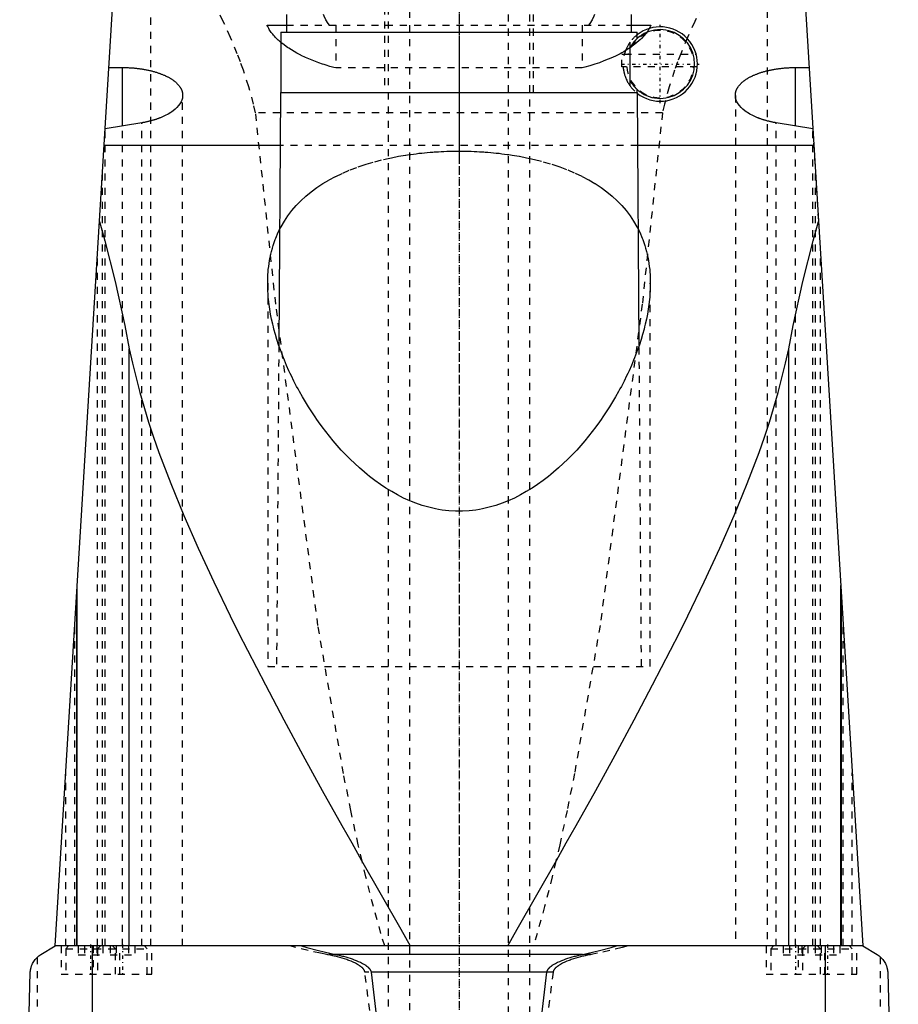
# Model space of a CAD drawing. Extents: x -90 to 90, y -319 to 984.
# Tile 8 of 11: x -62 to 62, y 129 to 268. Entities that reach past the tile are written whole.
import ezdxf

# ---------------------------------------------------------------- set-up
doc = ezdxf.new("R2010")
doc.units = 0
doc.linetypes.add('CENTER', pattern=[1.5, 0.45, -0.5, 0.05, -0.5])
doc.linetypes.add('DASHED', pattern=[2, 1, -1])
for name, color, linetype in [('AM_0', 7, 'CONTINUOUS'), ('AM_3', 7, 'DASHED'), ('AM_7', 7, 'CENTER')]:
    doc.layers.add(name, color=color, linetype=linetype)

msp = doc.modelspace()

# ---------------------------------------------------------------- linework, layer by layer
at = {"layer": 'AM_0', "color": 7, "linetype": 'CONTINUOUS'}
for p, q in [((-57, 137.05), (-47, 300)), ((47, 300), (57, 137.05)), ((-24.35, 268.5), (-24.35, 266)), ((24.35, 266), (24.35, 268.5)), ((-27.08, 267), (-24.35, 267)), ((24.35, 267), (27.08, 267)), ((-25.15, 266), (-25.15, 257.5)), ((-25.15, 266), (25.15, 266)), ((25.15, 265.1), (25.15, 266)), ((24.16, 259.15), (24.16, 263.85)), ((-49.39, 261.01), (-47.5, 261.01)), ((-47.5, 252.75), (-47.5, 261.01)), ((47.5, 252.75), (47.5, 261.01)), ((47.5, 261.01), (49.39, 261.01)), ((-25.18, 257.5), (-25.43, 221.82)), ((-25.18, 257.5), (25.18, 257.5)), ((25, 257.5), (25.01, 257.49)), ((25.15, 257.5), (25.15, 257.9)), ((25.43, 221.82), (25.18, 257.5)), ((-44.74, 253.21), (-49.92, 252.34)), ((49.92, 252.34), (44.74, 253.21)), ((-25.23, 250), (-50.07, 250)), ((50.07, 250), (25.23, 250)), ((-46.53, 137.05), (-46.53, 221.33)), ((46.53, 137.05), (46.53, 221.33)), ((-53.88, 137.05), (-53.88, 187.93)), ((53.88, 137.05), (53.88, 187.93)), ((-54, 185.94), (-54, 137.05)), ((54, 137.05), (54, 185.94)), ((-59, 135.85), (-57, 137.05)), ((57, 137.05), (-57, 137.05)), ((-51.74, 76.5), (-51.74, 137.05)), ((51.74, 76.5), (51.74, 137.05)), ((57, 137.05), (59, 135.85)), ((17.41, 135.85), (-17.41, 135.85)), ((-62, 76.5), (-60.5, 133.35)), ((12.4, 133.35), (-12.4, 133.35)), ((60.5, 133.35), (62, 76.5))]:
    msp.add_line(p, q, dxfattribs=at)
for points in [[(-25.15, 264.55, 0), (-25.23, 264.62, 0), (-25.38, 264.75, 0), (-25.53, 264.89, 0), (-25.6, 264.95, 0), (-25.67, 265.02, 0), (-25.8, 265.15, 0), (-25.93, 265.29, 0), (-26.06, 265.42, 0), (-26.17, 265.56, 0), (-26.29, 265.7, 0), (-26.34, 265.77, 0), (-26.39, 265.83, 0), (-26.5, 265.97, 0), (-26.59, 266.11, 0), (-26.68, 266.25, 0), (-26.77, 266.38, 0), (-26.85, 266.52, 0), (-26.89, 266.59, 0), (-26.92, 266.66, 0), (-26.99, 266.79, 0), (-27.05, 266.93, 0), (-27.08, 267, 0)], [(27.08, 267, 0), (27.05, 266.92, 0), (26.97, 266.76, 0), (26.89, 266.6, 0), (26.84, 266.52, 0)], [(-47.5, 261.01, 0), (-47.44, 261.01, 0), (-47.31, 261.01, 0), (-47.19, 261, 0), (-47.12, 261, 0), (-47.06, 261, 0), (-46.93, 261, 0), (-46.81, 260.99, 0), (-46.68, 260.99, 0), (-46.55, 260.98, 0), (-46.42, 260.98, 0), (-46.36, 260.97, 0), (-46.3, 260.97, 0), (-46.17, 260.96, 0), (-46.04, 260.95, 0), (-45.91, 260.94, 0), (-45.79, 260.93, 0), (-45.66, 260.91, 0), (-45.6, 260.91, 0), (-45.53, 260.9, 0), (-45.41, 260.89, 0), (-45.28, 260.87, 0), (-45.22, 260.86, 0), (-45.15, 260.86, 0), (-45.03, 260.84, 0), (-44.9, 260.82, 0), (-44.84, 260.81, 0), (-44.78, 260.8, 0), (-44.66, 260.78, 0), (-44.53, 260.76, 0), (-44.41, 260.74, 0), (-44.29, 260.72, 0), (-44.17, 260.7, 0), (-44.11, 260.69, 0), (-44.05, 260.67, 0), (-43.93, 260.65, 0), (-43.82, 260.63, 0), (-43.7, 260.6, 0), (-43.59, 260.57, 0), (-43.47, 260.55, 0), (-43.41, 260.53, 0), (-43.36, 260.52, 0), (-43.25, 260.49, 0), (-43.14, 260.46, 0), (-43.03, 260.43, 0), (-42.92, 260.4, 0), (-42.81, 260.37, 0), (-42.76, 260.35, 0), (-42.71, 260.33, 0), (-42.6, 260.3, 0), (-42.5, 260.27, 0), (-42.4, 260.23, 0), (-42.3, 260.2, 0), (-42.2, 260.16, 0), (-42.16, 260.15, 0), (-42.11, 260.13, 0), (-42.01, 260.09, 0), (-41.92, 260.06, 0), (-41.83, 260.02, 0), (-41.74, 259.98, 0), (-41.65, 259.95, 0), (-41.61, 259.93, 0), (-41.57, 259.91, 0), (-41.48, 259.87, 0), (-41.4, 259.83, 0), (-41.36, 259.81, 0), (-41.32, 259.79, 0), (-41.24, 259.75, 0), (-41.15, 259.71, 0), (-41.11, 259.69, 0), (-41.07, 259.67, 0), (-41, 259.63, 0), (-40.92, 259.58, 0), (-40.84, 259.54, 0), (-40.77, 259.5, 0), (-40.69, 259.45, 0), (-40.66, 259.43, 0), (-40.62, 259.41, 0), (-40.55, 259.36, 0), (-40.48, 259.31, 0), (-40.41, 259.27, 0), (-40.35, 259.22, 0), (-40.28, 259.17, 0), (-40.25, 259.15, 0), (-40.22, 259.12, 0), (-40.15, 259.08, 0), (-40.09, 259.03, 0), (-40.03, 258.98, 0), (-39.98, 258.93, 0), (-39.92, 258.88, 0), (-39.89, 258.85, 0), (-39.87, 258.83, 0), (-39.81, 258.77, 0), (-39.76, 258.72, 0), (-39.71, 258.67, 0), (-39.66, 258.62, 0), (-39.62, 258.57, 0), (-39.59, 258.54, 0), (-39.57, 258.51, 0), (-39.53, 258.46, 0), (-39.49, 258.41, 0), (-39.45, 258.35, 0), (-39.41, 258.3, 0), (-39.37, 258.25, 0), (-39.36, 258.22, 0), (-39.34, 258.19, 0), (-39.31, 258.14, 0), (-39.27, 258.08, 0), (-39.26, 258.06, 0), (-39.25, 258.03, 0), (-39.22, 257.98, 0), (-39.19, 257.92, 0), (-39.18, 257.89, 0), (-39.17, 257.87, 0), (-39.14, 257.81, 0), (-39.12, 257.76, 0), (-39.1, 257.7, 0), (-39.09, 257.65, 0), (-39.07, 257.59, 0), (-39.06, 257.56, 0), (-39.06, 257.54, 0), (-39.04, 257.48, 0), (-39.03, 257.43, 0), (-39.02, 257.37, 0), (-39.02, 257.32, 0), (-39.01, 257.27, 0), (-39.01, 257.24, 0), (-39, 257.21, 0), (-39, 257.16, 0), (-39, 257.1, 0), (-39, 257.08, 0)], [(39, 257.08, 0), (39, 257.1, 0), (39, 257.16, 0), (39, 257.21, 0), (39.01, 257.24, 0), (39.01, 257.27, 0), (39.02, 257.32, 0), (39.02, 257.37, 0), (39.03, 257.43, 0), (39.04, 257.48, 0), (39.06, 257.54, 0), (39.06, 257.57, 0), (39.07, 257.59, 0), (39.09, 257.65, 0), (39.1, 257.7, 0), (39.12, 257.76, 0), (39.14, 257.81, 0), (39.17, 257.87, 0), (39.18, 257.89, 0), (39.19, 257.92, 0), (39.22, 257.98, 0), (39.25, 258.03, 0), (39.26, 258.06, 0), (39.28, 258.09, 0), (39.31, 258.14, 0), (39.34, 258.19, 0), (39.36, 258.22, 0), (39.37, 258.25, 0), (39.41, 258.3, 0), (39.45, 258.36, 0), (39.49, 258.41, 0), (39.53, 258.46, 0), (39.57, 258.52, 0), (39.6, 258.54, 0), (39.62, 258.57, 0), (39.67, 258.62, 0), (39.71, 258.67, 0), (39.76, 258.73, 0), (39.82, 258.78, 0), (39.87, 258.83, 0), (39.9, 258.85, 0), (39.92, 258.88, 0), (39.98, 258.93, 0), (40.04, 258.98, 0), (40.1, 259.03, 0), (40.16, 259.08, 0), (40.22, 259.13, 0), (40.25, 259.15, 0), (40.28, 259.17, 0), (40.35, 259.22, 0), (40.42, 259.27, 0), (40.48, 259.32, 0), (40.55, 259.36, 0), (40.63, 259.41, 0), (40.66, 259.43, 0), (40.7, 259.45, 0), (40.77, 259.5, 0), (40.85, 259.54, 0), (40.92, 259.58, 0), (41, 259.63, 0), (41.08, 259.67, 0), (41.12, 259.69, 0), (41.16, 259.71, 0), (41.24, 259.75, 0), (41.32, 259.79, 0), (41.36, 259.81, 0), (41.4, 259.83, 0), (41.48, 259.87, 0), (41.57, 259.91, 0), (41.61, 259.93, 0), (41.66, 259.95, 0), (41.74, 259.98, 0), (41.83, 260.02, 0), (41.93, 260.06, 0), (42.02, 260.09, 0), (42.11, 260.13, 0), (42.16, 260.15, 0), (42.21, 260.17, 0), (42.31, 260.2, 0), (42.41, 260.24, 0), (42.51, 260.27, 0), (42.61, 260.3, 0), (42.71, 260.34, 0), (42.77, 260.35, 0), (42.82, 260.37, 0), (42.93, 260.4, 0), (43.03, 260.43, 0), (43.14, 260.46, 0), (43.25, 260.49, 0), (43.36, 260.52, 0), (43.42, 260.53, 0), (43.48, 260.55, 0), (43.59, 260.57, 0), (43.71, 260.6, 0), (43.82, 260.63, 0), (43.94, 260.65, 0), (44.06, 260.68, 0), (44.12, 260.69, 0), (44.18, 260.7, 0), (44.3, 260.72, 0), (44.42, 260.74, 0), (44.54, 260.77, 0), (44.66, 260.79, 0), (44.79, 260.8, 0), (44.85, 260.81, 0), (44.91, 260.82, 0), (45.03, 260.84, 0), (45.16, 260.86, 0), (45.22, 260.87, 0), (45.28, 260.87, 0), (45.41, 260.89, 0), (45.54, 260.9, 0), (45.6, 260.91, 0), (45.66, 260.92, 0), (45.79, 260.93, 0), (45.92, 260.94, 0), (46.04, 260.95, 0), (46.17, 260.96, 0), (46.3, 260.97, 0), (46.36, 260.97, 0), (46.43, 260.98, 0), (46.55, 260.98, 0), (46.68, 260.99, 0), (46.81, 260.99, 0), (46.93, 261, 0), (47.06, 261, 0), (47.12, 261, 0), (47.19, 261, 0), (47.31, 261.01, 0), (47.44, 261.01, 0), (47.5, 261.01, 0)], [(-39, 257.08, 0), (-39, 256.95, 0), (-39.04, 256.69, 0), (-39.11, 256.42, 0), (-39.16, 256.29, 0), (-39.23, 256.16, 0), (-39.38, 255.89, 0), (-39.57, 255.63, 0), (-39.8, 255.37, 0), (-40.06, 255.12, 0), (-40.36, 254.88, 0), (-40.52, 254.76, 0), (-40.69, 254.65, 0), (-41.06, 254.43, 0), (-41.45, 254.22, 0), (-41.86, 254.03, 0), (-42.12, 253.92, 0), (-42.2, 253.89, 0), (-42.28, 253.86, 0), (-42.32, 253.85, 0), (-42.36, 253.84, 0), (-42.43, 253.81, 0), (-42.52, 253.78, 0), (-42.6, 253.75, 0), (-42.68, 253.72, 0), (-42.76, 253.69, 0), (-42.8, 253.68, 0), (-42.85, 253.67, 0), (-42.93, 253.64, 0), (-43.02, 253.61, 0), (-43.06, 253.6, 0), (-43.11, 253.59, 0), (-43.19, 253.56, 0), (-43.28, 253.54, 0), (-43.33, 253.52, 0), (-43.37, 253.51, 0), (-43.46, 253.49, 0), (-43.55, 253.46, 0), (-43.64, 253.44, 0), (-43.74, 253.42, 0), (-43.83, 253.4, 0), (-43.88, 253.39, 0), (-43.92, 253.37, 0), (-44.02, 253.35, 0), (-44.11, 253.33, 0), (-44.21, 253.31, 0), (-44.3, 253.29, 0), (-44.4, 253.27, 0), (-44.45, 253.27, 0), (-44.5, 253.26, 0), (-44.6, 253.24, 0), (-44.69, 253.22, 0), (-44.74, 253.21, 0)], [(44.74, 253.21, 0), (44.69, 253.22, 0), (44.6, 253.24, 0), (44.5, 253.26, 0), (44.45, 253.27, 0), (44.4, 253.27, 0), (44.31, 253.29, 0), (44.21, 253.31, 0), (44.11, 253.33, 0), (44.02, 253.35, 0), (43.92, 253.37, 0), (43.88, 253.38, 0), (43.83, 253.4, 0), (43.74, 253.42, 0), (43.65, 253.44, 0), (43.55, 253.46, 0), (43.46, 253.49, 0), (43.37, 253.51, 0), (43.33, 253.52, 0), (43.28, 253.54, 0), (43.2, 253.56, 0), (43.11, 253.59, 0), (43.06, 253.6, 0), (43.02, 253.61, 0), (42.94, 253.64, 0), (42.85, 253.67, 0), (42.81, 253.68, 0), (42.77, 253.69, 0), (42.68, 253.72, 0), (42.6, 253.75, 0), (42.52, 253.78, 0), (42.44, 253.81, 0), (42.36, 253.83, 0), (42.32, 253.85, 0), (42.28, 253.86, 0), (42.2, 253.89, 0), (42.12, 253.92, 0), (41.86, 254.03, 0), (41.45, 254.22, 0), (41.06, 254.43, 0), (40.7, 254.65, 0), (40.53, 254.76, 0), (40.36, 254.88, 0), (40.06, 255.12, 0), (39.8, 255.37, 0), (39.57, 255.63, 0), (39.38, 255.89, 0), (39.23, 256.16, 0), (39.16, 256.29, 0), (39.11, 256.42, 0), (39.04, 256.69, 0), (39, 256.95, 0), (39, 257.08, 0)], [(-50.73, 239.26, 0), (-49.98, 236.55, 0), (-48.54, 230.79, 0), (-47.18, 224.59, 0), (-46.53, 221.33, 0)], [(46.53, 221.33, 0), (47.18, 224.59, 0), (48.54, 230.79, 0), (49.98, 236.55, 0), (50.73, 239.26, 0)], [(-27, 230.57, 0), (-27, 230.78, 0), (-26.99, 231.21, 0), (-26.97, 231.64, 0), (-26.96, 231.86, 0), (-26.94, 232.08, 0), (-26.91, 232.51, 0), (-26.86, 232.94, 0), (-26.8, 233.37, 0), (-26.73, 233.8, 0), (-26.65, 234.23, 0), (-26.61, 234.44, 0), (-26.56, 234.65, 0), (-26.46, 235.07, 0), (-26.34, 235.5, 0), (-26.22, 235.91, 0), (-26.08, 236.33, 0), (-25.93, 236.74, 0), (-25.85, 236.94, 0), (-25.77, 237.15, 0), (-25.6, 237.55, 0), (-25.41, 237.95, 0), (-25.31, 238.14, 0)], [(25.31, 238.14, 0), (25.41, 237.95, 0), (25.6, 237.55, 0), (25.77, 237.15, 0), (25.85, 236.94, 0), (25.93, 236.74, 0), (26.08, 236.33, 0), (26.22, 235.91, 0), (26.34, 235.5, 0), (26.46, 235.07, 0), (26.56, 234.65, 0), (26.61, 234.44, 0), (26.65, 234.23, 0), (26.73, 233.8, 0), (26.8, 233.37, 0), (26.86, 232.94, 0), (26.91, 232.51, 0), (26.94, 232.08, 0), (26.96, 231.86, 0), (26.97, 231.64, 0), (26.99, 231.21, 0), (27, 230.78, 0), (27, 230.57, 0)], [(27, 230.57, 0), (27, 230.24, 0), (26.98, 229.59, 0), (26.94, 228.93, 0), (26.91, 228.6, 0), (26.88, 228.26, 0), (26.8, 227.58, 0), (26.7, 226.9, 0), (26.58, 226.2, 0), (26.44, 225.5, 0), (26.28, 224.79, 0), (26.2, 224.43, 0), (26.11, 224.07, 0), (25.91, 223.35, 0), (25.69, 222.63, 0), (25.46, 221.9, 0), (25.2, 221.17, 0), (24.93, 220.43, 0), (24.78, 220.06, 0), (24.64, 219.69, 0), (24.33, 218.96, 0), (24, 218.22, 0), (23.83, 217.85, 0), (23.66, 217.48, 0), (23.29, 216.75, 0), (22.92, 216.01, 0), (22.72, 215.65, 0), (22.52, 215.28, 0), (22.11, 214.56, 0), (21.68, 213.83, 0), (21.24, 213.12, 0), (20.78, 212.41, 0), (20.31, 211.7, 0), (20.07, 211.35, 0), (19.82, 211.01, 0), (19.32, 210.32, 0), (18.81, 209.64, 0), (18.28, 208.97, 0), (17.74, 208.32, 0), (17.19, 207.67, 0), (16.9, 207.35, 0), (16.61, 207.03, 0), (16.01, 206.39, 0), (15.38, 205.75, 0), (14.72, 205.12, 0), (14.05, 204.5, 0), (13.34, 203.89, 0), (12.98, 203.59, 0), (12.62, 203.3, 0), (11.87, 202.72, 0), (11.1, 202.18, 0), (10.31, 201.65, 0), (9.5, 201.16, 0), (8.67, 200.69, 0), (8.25, 200.47, 0), (7.82, 200.26, 0), (6.96, 199.87, 0), (6.07, 199.52, 0), (5.18, 199.21, 0), (4.26, 198.95, 0), (3.33, 198.73, 0), (2.87, 198.65, 0), (2.39, 198.57, 0), (1.44, 198.46, 0), (0.48, 198.4, 0), (0, 198.4, 0), (-0.48, 198.4, 0), (-1.44, 198.46, 0), (-2.39, 198.57, 0), (-2.87, 198.65, 0), (-3.33, 198.73, 0), (-4.26, 198.95, 0), (-5.18, 199.21, 0), (-6.07, 199.52, 0), (-6.96, 199.87, 0), (-7.82, 200.26, 0), (-8.25, 200.47, 0), (-8.67, 200.69, 0), (-9.5, 201.16, 0), (-10.31, 201.65, 0), (-11.1, 202.18, 0), (-11.87, 202.72, 0), (-12.62, 203.3, 0), (-12.98, 203.59, 0), (-13.34, 203.89, 0), (-14.05, 204.5, 0), (-14.72, 205.12, 0), (-15.38, 205.75, 0), (-16.01, 206.39, 0), (-16.61, 207.03, 0), (-16.9, 207.35, 0), (-17.19, 207.67, 0), (-17.74, 208.32, 0), (-18.28, 208.97, 0), (-18.81, 209.64, 0), (-19.32, 210.32, 0), (-19.82, 211.01, 0), (-20.07, 211.35, 0), (-20.31, 211.7, 0), (-20.78, 212.41, 0), (-21.24, 213.12, 0), (-21.68, 213.83, 0), (-22.11, 214.56, 0), (-22.52, 215.28, 0), (-22.72, 215.65, 0), (-22.92, 216.01, 0), (-23.29, 216.75, 0), (-23.66, 217.48, 0), (-23.83, 217.85, 0), (-24, 218.22, 0), (-24.33, 218.96, 0), (-24.64, 219.69, 0), (-24.78, 220.06, 0), (-24.93, 220.43, 0), (-25.2, 221.17, 0), (-25.46, 221.9, 0), (-25.69, 222.63, 0), (-25.91, 223.35, 0), (-26.11, 224.07, 0), (-26.2, 224.43, 0), (-26.28, 224.79, 0), (-26.44, 225.5, 0), (-26.58, 226.2, 0), (-26.7, 226.9, 0), (-26.8, 227.58, 0), (-26.88, 228.26, 0), (-26.91, 228.6, 0), (-26.94, 228.93, 0), (-26.98, 229.59, 0), (-27, 230.24, 0), (-27, 230.57, 0)], [(-46.53, 221.33, 0), (-46.1, 219.28, 0), (-45.06, 215.13, 0), (-43.81, 210.97, 0), (-43.1, 208.86, 0), (-42.35, 206.7, 0), (-40.68, 202.31, 0), (-38.82, 197.79, 0), (-36.8, 193.17, 0), (-34.62, 188.45, 0), (-32.3, 183.66, 0), (-31.1, 181.24, 0), (-29.87, 178.8, 0), (-27.33, 173.89, 0), (-24.71, 168.95, 0), (-22.03, 163.98, 0), (-19.29, 159.01, 0), (-16.52, 154.06, 0), (-15.13, 151.59, 0), (-13.74, 149.13, 0), (-10.97, 144.25, 0), (-8.23, 139.43, 0), (-6.87, 137.05, 0)], [(6.87, 137.05, 0), (8.23, 139.43, 0), (10.97, 144.25, 0), (13.74, 149.13, 0), (15.13, 151.59, 0), (16.52, 154.06, 0), (19.29, 159.01, 0), (22.03, 163.98, 0), (24.71, 168.95, 0), (27.33, 173.89, 0), (29.87, 178.8, 0), (31.1, 181.24, 0), (32.3, 183.66, 0), (34.62, 188.45, 0), (36.8, 193.17, 0), (38.82, 197.79, 0), (40.68, 202.31, 0), (42.35, 206.7, 0), (43.1, 208.86, 0), (43.81, 210.97, 0), (45.06, 215.13, 0), (46.1, 219.28, 0), (46.53, 221.33, 0)], [(-22.25, 137.05, 0), (-21.46, 136.83, 0), (-19.85, 136.41, 0), (-18.23, 136.03, 0), (-17.41, 135.85, 0)], [(17.41, 135.85, 0), (18.23, 136.03, 0), (19.85, 136.41, 0), (21.46, 136.83, 0), (22.25, 137.05, 0)], [(-60.5, 133.35, 0), (-60.5, 133.35, 0), (-60.5, 133.36, 0), (-60.5, 133.37, 0), (-60.5, 133.37, 0), (-60.5, 133.37, 0), (-60.5, 133.38, 0), (-60.5, 133.38, 0), (-60.5, 133.39, 0), (-60.5, 133.39, 0), (-60.5, 133.4, 0), (-60.5, 133.4, 0), (-60.5, 133.4, 0), (-60.5, 133.41, 0), (-60.5, 133.41, 0), (-60.5, 133.43, 0), (-60.5, 133.44, 0), (-60.49, 133.45, 0), (-60.49, 133.48, 0), (-60.49, 133.5, 0), (-60.49, 133.52, 0), (-60.49, 133.54, 0), (-60.49, 133.56, 0), (-60.49, 133.57, 0), (-60.48, 133.57, 0), (-60.48, 133.59, 0), (-60.48, 133.61, 0), (-60.47, 133.65, 0), (-60.47, 133.69, 0), (-60.46, 133.73, 0), (-60.45, 133.79, 0), (-60.44, 133.85, 0), (-60.4, 134.02, 0), (-60.33, 134.26, 0), (-60.29, 134.36, 0), (-60.25, 134.45, 0), (-60.18, 134.6, 0), (-60.11, 134.74, 0), (-59.83, 135.14, 0), (-59.29, 135.66, 0), (-59, 135.85, 0)], [(-17.41, 135.85, 0), (-17.25, 135.82, 0), (-16.93, 135.75, 0), (-16.61, 135.67, 0), (-16.46, 135.63, 0), (-16.3, 135.59, 0), (-15.99, 135.51, 0), (-15.68, 135.41, 0), (-15.38, 135.32, 0), (-15.08, 135.22, 0), (-14.78, 135.11, 0), (-14.64, 135.06, 0), (-14.49, 135, 0), (-14.21, 134.88, 0), (-13.92, 134.75, 0), (-13.62, 134.59, 0), (-13.33, 134.43, 0), (-13.17, 134.32, 0), (-13.13, 134.29, 0), (-13.08, 134.26, 0), (-13.06, 134.24, 0), (-13.04, 134.22, 0), (-12.99, 134.19, 0), (-12.95, 134.16, 0), (-12.93, 134.14, 0), (-12.91, 134.12, 0), (-12.87, 134.09, 0), (-12.83, 134.05, 0), (-12.81, 134.04, 0), (-12.79, 134.02, 0), (-12.75, 133.98, 0), (-12.72, 133.94, 0), (-12.68, 133.9, 0), (-12.65, 133.86, 0), (-12.61, 133.82, 0), (-12.6, 133.8, 0), (-12.58, 133.78, 0), (-12.55, 133.73, 0), (-12.52, 133.68, 0), (-12.49, 133.63, 0), (-12.47, 133.58, 0), (-12.45, 133.53, 0), (-12.44, 133.51, 0), (-12.43, 133.48, 0), (-12.41, 133.43, 0), (-12.41, 133.4, 0), (-12.41, 133.39, 0), (-12.4, 133.38, 0), (-12.4, 133.38, 0), (-12.4, 133.37, 0), (-12.4, 133.36, 0), (-12.4, 133.35, 0), (-12.4, 133.35, 0)], [(12.4, 133.35, 0), (12.4, 133.35, 0), (12.4, 133.36, 0), (12.4, 133.37, 0), (12.4, 133.38, 0), (12.4, 133.38, 0), (12.41, 133.39, 0), (12.41, 133.4, 0), (12.41, 133.43, 0), (12.43, 133.48, 0), (12.44, 133.51, 0), (12.45, 133.53, 0), (12.47, 133.58, 0), (12.49, 133.63, 0), (12.52, 133.68, 0), (12.55, 133.73, 0), (12.58, 133.78, 0), (12.6, 133.8, 0), (12.61, 133.82, 0), (12.65, 133.86, 0), (12.68, 133.9, 0), (12.72, 133.94, 0), (12.75, 133.98, 0), (12.79, 134.02, 0), (12.81, 134.04, 0), (12.83, 134.05, 0), (12.87, 134.09, 0), (12.91, 134.12, 0), (12.93, 134.14, 0), (12.95, 134.16, 0), (12.99, 134.19, 0), (13.04, 134.22, 0), (13.06, 134.24, 0), (13.08, 134.26, 0), (13.13, 134.29, 0), (13.17, 134.32, 0), (13.33, 134.43, 0), (13.62, 134.59, 0), (13.92, 134.75, 0), (14.21, 134.88, 0), (14.49, 135, 0), (14.64, 135.06, 0), (14.78, 135.11, 0), (15.08, 135.22, 0), (15.38, 135.32, 0), (15.68, 135.41, 0), (15.99, 135.51, 0), (16.3, 135.59, 0), (16.46, 135.63, 0), (16.61, 135.67, 0), (16.93, 135.75, 0), (17.25, 135.82, 0), (17.41, 135.85, 0)], [(59, 135.85, 0), (59.29, 135.66, 0), (59.83, 135.14, 0), (60.11, 134.74, 0), (60.18, 134.6, 0), (60.25, 134.45, 0), (60.29, 134.36, 0), (60.33, 134.26, 0), (60.4, 134.02, 0), (60.44, 133.85, 0), (60.45, 133.79, 0), (60.46, 133.73, 0), (60.47, 133.69, 0), (60.47, 133.65, 0), (60.48, 133.61, 0), (60.48, 133.59, 0), (60.48, 133.57, 0), (60.49, 133.57, 0), (60.49, 133.56, 0), (60.49, 133.54, 0), (60.49, 133.52, 0), (60.49, 133.5, 0), (60.49, 133.48, 0), (60.49, 133.45, 0), (60.5, 133.44, 0), (60.5, 133.43, 0), (60.5, 133.41, 0), (60.5, 133.41, 0), (60.5, 133.4, 0), (60.5, 133.4, 0), (60.5, 133.4, 0), (60.5, 133.39, 0), (60.5, 133.39, 0), (60.5, 133.38, 0), (60.5, 133.38, 0), (60.5, 133.37, 0), (60.5, 133.37, 0), (60.5, 133.37, 0), (60.5, 133.36, 0), (60.5, 133.35, 0), (60.5, 133.35, 0)], [(-12.4, 133.35, 0), (-10.36, 116.04, 0)], [(10.36, 116.04, 0), (12.4, 133.35, 0)]]:
    msp.add_polyline3d(points, dxfattribs=at)
for radius, start, end in [(4.85, 208.9541, 151.0459), (5.25, 232.114, 128.2466)]:
    msp.add_arc((28.4, 261.5), radius, start, end, dxfattribs=at)
at = {"layer": 'AM_3', "color": 6, "linetype": 'DASHED'}
for p, q in [((-7, 629), (-7, -50.5)), ((7, -50.5), (7, 629)), ((-10, 613.5), (-10, -10.5)), ((10, -10.5), (10, 613.5)), ((-10.5, 435.5), (-10.5, 257.5)), ((10.5, 257.5), (10.5, 435.5)), ((-43.5, 137.05), (-43.5, 307.02)), ((43.5, 307.02), (43.5, 137.05)), ((-24.35, 267), (24.35, 267)), ((-17.38, 267), (-17.38, 260.94)), ((17.38, 267), (17.38, 260.94)), ((24.16, 263.85), (24.16, 264.59)), ((23, 262.9), (23.29, 262.9)), ((23, 261.1), (23, 262.9)), ((23.29, 262.69), (23.29, 262.9)), ((23.34, 262.9), (33.46, 262.9)), ((17.38, 260.94), (-17.38, 260.94)), ((33.63, 261.1), (23, 261.1)), ((24.16, 258.41), (24.16, 259.15)), ((-39, 137.05), (-39, 257.08)), ((39, 257.08), (39, 137.05)), ((28.71, 254.62), (-28.71, 254.62)), ((-44.74, 137.05), (-44.74, 253.21)), ((44.74, 137.05), (44.74, 253.21)), ((-49.95, 137.05), (-49.95, 252)), ((-47.5, 137.05), (-47.5, 252.75)), ((47.5, 137.05), (47.5, 252.75)), ((49.92, 252.34), (50.73, 239.26)), ((49.95, 137.05), (49.95, 252)), ((25.23, 250), (-25.23, 250)), ((-50.31, 137.05), (-50.31, 246.12)), ((50.31, 137.05), (50.31, 246.12)), ((-51, 137.05), (-51, 234.82)), ((51, 137.05), (51, 234.82)), ((-27, 230.57), (-27, 176.5)), ((27, 176.5), (27, 230.57)), ((-25.43, 221.82), (-25.75, 176.5)), ((25.75, 176.5), (25.43, 221.82)), ((-54.2, 137.05), (-54.2, 182.75)), ((54.2, 137.05), (54.2, 182.75)), ((-27, 176.5), (27, 176.5)), ((-55.5, 137.05), (-55.5, 161.49)), ((55.5, 137.05), (55.5, 161.49)), ((-56.15, 137.05), (-56.15, 133.05)), ((-55.1, 137.05), (-55.5, 136.65)), ((-55.5, 136.65), (-55.5, 133.05)), ((-55.5, 136.65), (-44, 136.65)), ((-53.73, 137.05), (-53.73, 135.8)), ((-52.87, 137.05), (-52.87, 135.8)), ((-51.65, 137.05), (-51.65, 133.05)), ((-51.13, 137.05), (-51.13, 135.8)), ((-50.6, 137.05), (-51, 136.65)), ((-51, 136.65), (-51, 133.05)), ((-50.27, 137.05), (-50.27, 135.8)), ((-49.23, 137.05), (-49.23, 135.8)), ((-48.5, 136.65), (-48.9, 137.05)), ((-48.5, 133.05), (-48.5, 136.65)), ((-48.37, 137.05), (-48.37, 135.8)), ((-47.85, 133.05), (-47.85, 137.05)), ((-46.63, 137.05), (-46.63, 135.8)), ((-45.77, 137.05), (-45.77, 135.8)), ((-44, 136.65), (-44.4, 137.05)), ((-44, 133.05), (-44, 136.65)), ((-43.35, 133.05), (-43.35, 137.05)), ((43.35, 137.05), (43.35, 133.05)), ((44.4, 137.05), (44, 136.65)), ((44, 136.65), (44, 133.05)), ((44, 136.65), (55.5, 136.65)), ((45.77, 137.05), (45.77, 135.8)), ((46.63, 137.05), (46.63, 135.8)), ((47.85, 137.05), (47.85, 133.05)), ((48.37, 137.05), (48.37, 135.8)), ((48.9, 137.05), (48.5, 136.65)), ((48.5, 136.65), (48.5, 133.05)), ((49.23, 137.05), (49.23, 135.8)), ((50.27, 137.05), (50.27, 135.8)), ((51, 136.65), (50.6, 137.05)), ((51, 133.05), (51, 136.65)), ((51.13, 137.05), (51.13, 135.8)), ((51.65, 133.05), (51.65, 137.05)), ((52.87, 137.05), (52.87, 135.8)), ((53.73, 137.05), (53.73, 135.8)), ((55.5, 136.65), (55.1, 137.05)), ((55.5, 133.05), (55.5, 136.65)), ((56.15, 133.05), (56.15, 137.05)), ((-59.5, 76.5), (-59.5, 135.49)), ((-53.73, 135.8), (-50.27, 135.8)), ((-49.23, 135.8), (-45.77, 135.8)), ((18.65, 135.85), (-18.65, 135.85)), ((45.77, 135.8), (49.23, 135.8)), ((50.27, 135.8), (53.73, 135.8)), ((59.5, 76.5), (59.5, 135.49)), ((-56.15, 133.05), (-43.35, 133.05)), ((13.28, 133.35), (-13.28, 133.35)), ((43.35, 133.05), (56.15, 133.05))]:
    msp.add_line(p, q, dxfattribs=at)
for points in [[(-28.71, 254.62, 0), (-28.99, 255.85, 0), (-29.66, 258.26, 0), (-30.43, 260.63, 0), (-30.85, 261.8, 0), (-31.3, 262.96, 0), (-32.25, 265.25, 0), (-33.26, 267.5, 0), (-34.33, 269.72, 0), (-35.44, 271.89, 0), (-36.58, 274.04, 0), (-37.16, 275.1, 0), (-37.74, 276.14, 0), (-38.92, 278.21, 0), (-40.11, 280.24, 0), (-41.3, 282.23, 0), (-42.47, 284.17, 0), (-43.63, 286.07, 0), (-44.2, 287, 0), (-44.77, 287.91, 0), (-45.88, 289.71, 0), (-46.95, 291.45, 0), (-47.47, 292.3, 0)], [(47.47, 292.3, 0), (46.95, 291.45, 0), (45.88, 289.71, 0), (44.77, 287.91, 0), (44.2, 287, 0), (43.63, 286.07, 0), (42.47, 284.17, 0), (41.3, 282.23, 0), (40.11, 280.24, 0), (38.92, 278.21, 0), (37.74, 276.14, 0), (37.16, 275.1, 0), (36.58, 274.04, 0), (35.44, 271.89, 0), (34.33, 269.72, 0), (33.26, 267.5, 0), (32.25, 265.25, 0), (31.3, 262.96, 0), (30.85, 261.8, 0), (30.43, 260.63, 0), (29.66, 258.26, 0), (28.99, 255.85, 0), (28.71, 254.62, 0)], [(-18.27, 267, 0), (-18.46, 267.24, 0), (-18.79, 267.74, 0), (-19.04, 268.25, 0), (-19.14, 268.5, 0)], [(19.14, 268.5, 0), (19.04, 268.25, 0), (18.79, 267.74, 0), (18.46, 267.24, 0), (18.27, 267, 0)], [(26.49, 265.96, 0), (26.36, 265.79, 0), (26.08, 265.46, 0), (25.77, 265.12, 0), (25.6, 264.96, 0), (25.43, 264.8, 0), (25.05, 264.47, 0), (24.65, 264.15, 0), (24.21, 263.84, 0), (23.75, 263.54, 0), (23.25, 263.24, 0), (23, 263.1, 0), (22.74, 262.96, 0), (22.2, 262.68, 0), (21.64, 262.42, 0), (21.06, 262.17, 0), (20.46, 261.93, 0), (19.83, 261.69, 0), (19.5, 261.58, 0), (19.16, 261.46, 0), (18.47, 261.25, 0), (17.75, 261.04, 0), (17.38, 260.94, 0)], [(26.84, 266.52, 0), (26.79, 266.42, 0), (26.68, 266.24, 0), (26.55, 266.05, 0), (26.49, 265.96, 0)], [(-17.38, 260.94, 0), (-17.66, 261.01, 0), (-18.22, 261.17, 0), (-18.76, 261.33, 0), (-19.02, 261.42, 0), (-19.28, 261.5, 0), (-19.79, 261.68, 0), (-20.27, 261.86, 0), (-20.74, 262.04, 0), (-21.19, 262.23, 0), (-21.64, 262.42, 0), (-21.85, 262.52, 0), (-22.07, 262.62, 0), (-22.49, 262.83, 0), (-22.89, 263.04, 0), (-23.28, 263.26, 0), (-23.66, 263.49, 0), (-24.02, 263.72, 0), (-24.2, 263.83, 0), (-24.37, 263.95, 0), (-24.69, 264.19, 0), (-25, 264.43, 0), (-25.15, 264.55, 0)], [(24.16, 264.59, 0), (24.13, 264.56, 0), (24.08, 264.49, 0), (24.03, 264.41, 0), (24.01, 264.37, 0), (23.98, 264.33, 0), (23.93, 264.25, 0), (23.88, 264.16, 0), (23.82, 264.07, 0), (23.77, 263.98, 0), (23.72, 263.88, 0), (23.69, 263.83, 0), (23.67, 263.78, 0), (23.62, 263.67, 0), (23.57, 263.56, 0), (23.52, 263.44, 0), (23.47, 263.32, 0), (23.43, 263.19, 0), (23.41, 263.13, 0), (23.39, 263.06, 0), (23.35, 262.92, 0), (23.31, 262.77, 0), (23.29, 262.69, 0)], [(25.15, 265.1, 0), (25.15, 265.1, 0), (25.14, 265.09, 0), (25.13, 265.08, 0), (25.12, 265.07, 0), (25.11, 265.06, 0), (25.09, 265.04, 0), (25.05, 265.01, 0), (25.01, 264.97, 0), (24.97, 264.93, 0), (24.91, 264.87, 0), (24.89, 264.84, 0), (24.86, 264.81, 0), (24.79, 264.74, 0), (24.72, 264.66, 0), (24.64, 264.57, 0), (24.56, 264.47, 0), (24.48, 264.35, 0), (24.43, 264.29, 0), (24.39, 264.23, 0), (24.3, 264.09, 0), (24.2, 263.93, 0), (24.16, 263.85, 0)], [(23.17, 261.1, 0), (23.17, 261.08, 0), (23.17, 261.04, 0), (23.17, 261.01, 0), (23.18, 260.99, 0), (23.18, 260.97, 0), (23.18, 260.93, 0), (23.19, 260.89, 0), (23.19, 260.86, 0), (23.19, 260.82, 0), (23.2, 260.78, 0), (23.2, 260.76, 0), (23.2, 260.75, 0), (23.21, 260.71, 0), (23.22, 260.67, 0), (23.22, 260.64, 0), (23.23, 260.6, 0), (23.23, 260.57, 0), (23.24, 260.55, 0), (23.24, 260.53, 0), (23.25, 260.49, 0), (23.25, 260.46, 0), (23.26, 260.44, 0), (23.26, 260.43, 0), (23.27, 260.39, 0), (23.28, 260.36, 0), (23.28, 260.34, 0), (23.28, 260.32, 0), (23.29, 260.29, 0), (23.3, 260.26, 0), (23.31, 260.23, 0), (23.32, 260.19, 0), (23.32, 260.16, 0), (23.33, 260.15, 0), (23.33, 260.13, 0), (23.34, 260.1, 0), (23.35, 260.07, 0), (23.38, 259.97, 0), (23.43, 259.8, 0), (23.49, 259.64, 0), (23.55, 259.49, 0), (23.58, 259.42, 0), (23.61, 259.35, 0), (23.67, 259.21, 0), (23.74, 259.09, 0), (23.8, 258.96, 0), (23.87, 258.85, 0), (23.93, 258.74, 0), (23.97, 258.69, 0), (24, 258.64, 0), (24.06, 258.54, 0), (24.13, 258.45, 0), (24.16, 258.41, 0)], [(24.16, 259.15, 0), (24.2, 259.07, 0), (24.3, 258.91, 0), (24.39, 258.77, 0), (24.43, 258.71, 0), (24.48, 258.65, 0), (24.56, 258.53, 0), (24.64, 258.43, 0), (24.72, 258.34, 0), (24.79, 258.26, 0), (24.86, 258.19, 0), (24.89, 258.16, 0), (24.91, 258.13, 0), (24.97, 258.07, 0), (25.01, 258.03, 0), (25.05, 257.99, 0), (25.09, 257.96, 0), (25.11, 257.94, 0), (25.12, 257.93, 0), (25.13, 257.92, 0), (25.14, 257.91, 0), (25.15, 257.9, 0), (25.15, 257.9, 0)], [(-10.49, 137.05, 0), (-11.02, 138.82, 0), (-12.09, 142.64, 0), (-13.15, 146.8, 0), (-13.68, 149.01, 0), (-14.21, 151.31, 0), (-15.26, 156.17, 0), (-16.3, 161.37, 0), (-19.91, 182.28, 0), (-25.86, 227.62, 0), (-28.71, 254.62, 0)], [(28.71, 254.62, 0), (25.86, 227.62, 0), (19.91, 182.28, 0), (16.3, 161.37, 0), (15.26, 156.17, 0), (14.21, 151.31, 0), (13.68, 149.01, 0), (13.15, 146.8, 0), (12.09, 142.64, 0), (11.02, 138.82, 0), (10.49, 137.05, 0)], [(-10.01, 248.18, 0), (-9.52, 248.28, 0), (-8.53, 248.48, 0), (-7.52, 248.65, 0), (-7.01, 248.72, 0)], [(-7.01, 248.72, 0), (-6.81, 248.75, 0), (-6.43, 248.8, 0), (-6.04, 248.85, 0), (-5.84, 248.88, 0), (-5.65, 248.9, 0), (-5.26, 248.94, 0), (-4.87, 248.98, 0), (-4.48, 249.02, 0), (-4.09, 249.05, 0), (-3.69, 249.08, 0), (-3.5, 249.1, 0), (-3.3, 249.11, 0), (-2.91, 249.13, 0), (-2.52, 249.15, 0), (-2.13, 249.17, 0), (-1.74, 249.19, 0), (-1.35, 249.2, 0), (-1.16, 249.2, 0), (-0.96, 249.21, 0), (-0.58, 249.21, 0), (-0.19, 249.22, 0), (0, 249.22, 0)], [(0, 249.22, 0), (0.19, 249.22, 0), (0.58, 249.21, 0), (0.96, 249.21, 0), (1.16, 249.2, 0), (1.35, 249.2, 0), (1.74, 249.19, 0), (2.13, 249.17, 0), (2.52, 249.15, 0), (2.91, 249.13, 0), (3.3, 249.11, 0), (3.5, 249.1, 0), (3.69, 249.08, 0), (4.09, 249.05, 0), (4.48, 249.02, 0), (4.87, 248.98, 0), (5.26, 248.94, 0), (5.65, 248.9, 0), (5.84, 248.88, 0), (6.04, 248.85, 0), (6.43, 248.8, 0), (6.81, 248.75, 0), (7.01, 248.72, 0)], [(7.01, 248.72, 0), (7.52, 248.65, 0), (8.53, 248.48, 0), (9.52, 248.28, 0), (10.01, 248.18, 0)], [(-25.31, 238.14, 0), (-25.1, 238.54, 0), (-24.65, 239.33, 0), (-24.14, 240.09, 0), (-23.87, 240.46, 0), (-23.58, 240.82, 0), (-22.97, 241.53, 0), (-22.32, 242.21, 0), (-21.61, 242.86, 0), (-20.85, 243.47, 0), (-20.06, 244.06, 0), (-19.64, 244.34, 0), (-19.21, 244.62, 0), (-18.33, 245.14, 0), (-17.4, 245.64, 0), (-16.41, 246.11, 0), (-15.35, 246.56, 0), (-14.25, 246.98, 0), (-13.68, 247.17, 0), (-13.09, 247.36, 0), (-11.89, 247.72, 0), (-10.65, 248.03, 0), (-10.01, 248.18, 0)], [(10.01, 248.18, 0), (10.65, 248.03, 0), (11.89, 247.72, 0), (13.09, 247.36, 0), (13.68, 247.17, 0), (14.25, 246.98, 0), (15.35, 246.56, 0), (16.41, 246.11, 0), (17.4, 245.64, 0), (18.33, 245.14, 0), (19.21, 244.62, 0), (19.64, 244.34, 0), (20.06, 244.06, 0), (20.85, 243.47, 0), (21.61, 242.86, 0), (22.32, 242.21, 0), (22.97, 241.53, 0), (23.58, 240.82, 0), (23.87, 240.46, 0), (24.14, 240.09, 0), (24.65, 239.33, 0), (25.1, 238.54, 0), (25.31, 238.14, 0)], [(-18.65, 135.85, 0), (-19.54, 136.03, 0), (-21.29, 136.41, 0), (-23.02, 136.83, 0), (-23.87, 137.05, 0)], [(23.87, 137.05, 0), (23.02, 136.83, 0), (21.29, 136.41, 0), (19.54, 136.03, 0), (18.65, 135.85, 0)], [(-13.28, 133.35, 0), (-13.28, 133.35, 0), (-13.28, 133.36, 0), (-13.28, 133.37, 0), (-13.28, 133.38, 0), (-13.28, 133.38, 0), (-13.28, 133.39, 0), (-13.29, 133.4, 0), (-13.29, 133.41, 0), (-13.29, 133.42, 0), (-13.29, 133.43, 0), (-13.29, 133.43, 0), (-13.29, 133.44, 0), (-13.3, 133.45, 0), (-13.3, 133.46, 0), (-13.3, 133.47, 0), (-13.31, 133.47, 0), (-13.31, 133.48, 0), (-13.31, 133.49, 0), (-13.31, 133.49, 0), (-13.31, 133.5, 0), (-13.32, 133.51, 0), (-13.32, 133.52, 0), (-13.33, 133.54, 0), (-13.35, 133.59, 0), (-13.38, 133.65, 0), (-13.41, 133.7, 0), (-13.45, 133.74, 0), (-13.48, 133.79, 0), (-13.5, 133.81, 0), (-13.52, 133.84, 0), (-13.56, 133.88, 0), (-13.59, 133.92, 0), (-13.63, 133.96, 0), (-13.67, 134, 0), (-13.71, 134.03, 0), (-13.74, 134.05, 0), (-13.76, 134.07, 0), (-13.8, 134.11, 0), (-13.84, 134.14, 0), (-13.87, 134.16, 0), (-13.89, 134.17, 0), (-13.94, 134.21, 0), (-13.98, 134.24, 0), (-14.01, 134.26, 0), (-14.03, 134.27, 0), (-14.08, 134.31, 0), (-14.13, 134.34, 0), (-14.31, 134.44, 0), (-14.62, 134.61, 0), (-14.93, 134.76, 0), (-15.24, 134.89, 0), (-15.54, 135.01, 0), (-15.7, 135.06, 0), (-15.85, 135.12, 0), (-16.17, 135.22, 0), (-16.49, 135.32, 0), (-16.81, 135.42, 0), (-17.14, 135.51, 0), (-17.48, 135.59, 0), (-17.64, 135.63, 0), (-17.81, 135.67, 0), (-18.15, 135.75, 0), (-18.49, 135.82, 0), (-18.65, 135.85, 0)], [(18.65, 135.85, 0), (18.49, 135.82, 0), (18.15, 135.75, 0), (17.81, 135.67, 0), (17.64, 135.63, 0), (17.48, 135.59, 0), (17.14, 135.51, 0), (16.81, 135.42, 0), (16.49, 135.32, 0), (16.17, 135.22, 0), (15.85, 135.12, 0), (15.7, 135.06, 0), (15.54, 135.01, 0), (15.24, 134.89, 0), (14.93, 134.76, 0), (14.62, 134.61, 0), (14.31, 134.44, 0), (14.13, 134.34, 0), (14.08, 134.31, 0), (14.03, 134.27, 0), (14.01, 134.26, 0), (13.98, 134.24, 0), (13.94, 134.21, 0), (13.89, 134.17, 0), (13.87, 134.16, 0), (13.84, 134.14, 0), (13.8, 134.11, 0), (13.76, 134.07, 0), (13.74, 134.05, 0), (13.71, 134.03, 0), (13.67, 134, 0), (13.63, 133.96, 0), (13.59, 133.92, 0), (13.56, 133.88, 0), (13.52, 133.84, 0), (13.5, 133.81, 0), (13.48, 133.79, 0), (13.45, 133.74, 0), (13.41, 133.7, 0), (13.38, 133.65, 0), (13.35, 133.59, 0), (13.33, 133.54, 0), (13.32, 133.52, 0), (13.32, 133.51, 0), (13.31, 133.5, 0), (13.31, 133.49, 0), (13.31, 133.49, 0), (13.31, 133.48, 0), (13.31, 133.47, 0), (13.3, 133.47, 0), (13.3, 133.46, 0), (13.3, 133.45, 0), (13.29, 133.44, 0), (13.29, 133.43, 0), (13.29, 133.43, 0), (13.29, 133.42, 0), (13.29, 133.41, 0), (13.29, 133.4, 0), (13.28, 133.39, 0), (13.28, 133.38, 0), (13.28, 133.38, 0), (13.28, 133.37, 0), (13.28, 133.36, 0), (13.28, 133.35, 0), (13.28, 133.35, 0)], [(-11.09, 116.03, 0), (-13.28, 133.35, 0)], [(13.28, 133.35, 0), (11.09, 116.03, 0)]]:
    msp.add_polyline3d(points, dxfattribs=at)
for radius, start, end in [(4.75, 17.1418, 162.8582), (5.25, 128.2466, 143.9341), (4.75, 184.8306, 355.1694), (5.25, 216.0659, 229.6324), (5.25, 229.7594, 232.114)]:
    msp.add_arc((28.4, 261.5), radius, start, end, dxfattribs=at)
at = {"layer": 'AM_7', "color": 4, "linetype": 'CENTER'}
for p, q in [((0, 984.27), (0, -99.78)), ((0, 444.4), (0, 248.6)), ((0, 302.7), (0, 22.81)), ((28.4, 255.99), (28.4, 267.01)), ((22.89, 261.5), (33.91, 261.5)), ((-52, 137.25), (-52, 132.85)), ((-47.5, 137.25), (-47.5, 132.85)), ((47.5, 137.25), (47.5, 132.85)), ((52, 137.25), (52, 132.85))]:
    msp.add_line(p, q, dxfattribs=at)

doc.saveas('drawing.dxf')
